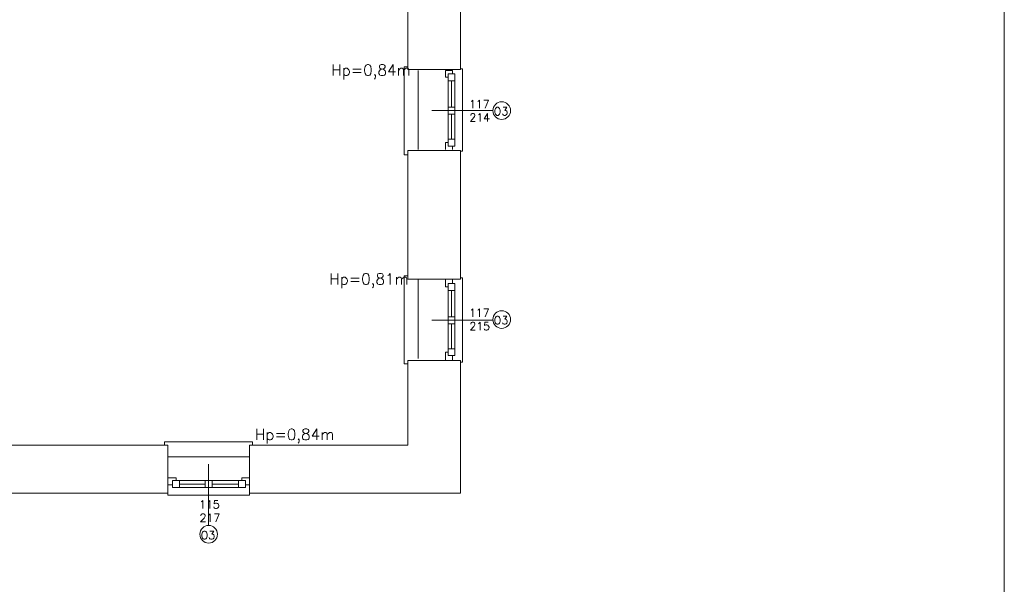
# Model space of a CAD drawing. Header units: millimetres. Extents: x -12354389001 to 271431, y -126469 to 48347.
# Tile 151 of 204: x -105911 to -104492, y -92569 to -91755. Entities that reach past the tile are written whole.
import ezdxf

# ---------------------------------------------------------------- set-up
doc = ezdxf.new("R2010")
doc.units = ezdxf.units.MM
doc.layers.get('0').update_dxf_attribs({"lineweight": 9})
doc.layers.add('LINIE PRZEKROJOWE', color=7, linetype='Continuous', lineweight=13)
doc.layers.add('ogrzewanie rzut', color=252, linetype='Continuous', lineweight=13)
doc.styles.add('ROMANS-POTROJNY-0-8-W', font='ROMANT.SHX', dxfattribs={"width": 0.8})

# ---------------------------------------------------------------- blocks, each defined once
blk = doc.blocks.new('d')
at = {"layer": 'LINIE PRZEKROJOWE'}
blk.add_lwpolyline([(34718.6, 4977.6), (43128.6, 4977.6), (43128.6, -962.4), (34718.6, -962.4), (34718.6, 4977.6)], dxfattribs=at)
at = {"layer": 'ogrzewanie rzut', "linetype": 'Continuous', "lineweight": 13}
for p, q in [((42268.9, 2326.9), (42268.9, 2284.5)), ((42344.9, 2308.5), (42344.9, 2225)), ((42268.9, 2284.5), (42268.9, 2284.5)), ((42268.9, 2284.5), (42268.9, 2225)), ((42268.9, 2284.5), (42268.9, 2225)), ((42268.9, 2228.5), (42263.9, 2228.5)), ((42263.9, 2228.5), (42263.9, 2101.9)), ((42268.9, 2225), (42268.9, 2228.5)), ((42268.9, 2225), (42344.9, 2225)), ((42323.2, 2213.5), (42323.2, 2223.5)), ((42323.2, 2223.5), (42333.2, 2223.5)), ((42326.9, 2208.5), (42326.9, 2218.5)), ((42326.9, 2218.5), (42336.9, 2218.5)), ((42326.9, 2218.5), (42326.9, 2114.5)), ((42333.2, 2223.5), (42333.2, 2218.5)), ((42336.9, 2218.5), (42336.9, 2208.5)), ((42336.9, 2218.5), (42336.9, 2114.5)), ((42344.9, 2225.8), (42347.9, 2225.8)), ((42347.9, 2225.8), (42347.9, 2107.1)), ((42326.9, 2213.5), (42323.2, 2213.5)), ((42336.9, 2208.5), (42326.9, 2208.5)), ((42331.9, 2208.5), (42331.9, 2170.5)), ((42391.6, 2165.5), (42303.5, 2165.5)), ((42326.9, 2160.5), (42326.9, 2170.5)), ((42326.9, 2170.5), (42336.9, 2170.5)), ((42336.9, 2160.5), (42326.9, 2160.5)), ((42331.9, 2160.5), (42331.9, 2124.5)), ((42336.9, 2170.5), (42336.9, 2160.5)), ((42323.2, 2109.5), (42323.2, 2119.5)), ((42323.2, 2119.5), (42326.9, 2119.5)), ((42326.9, 2114.5), (42326.9, 2124.5)), ((42326.9, 2124.5), (42336.9, 2124.5)), ((42336.9, 2114.5), (42326.9, 2114.5)), ((42333.2, 2114.5), (42333.2, 2109.5)), ((42336.9, 2124.5), (42336.9, 2114.5)), ((42263.9, 2101.9), (42263.9, 2101.8)), ((42263.9, 2101.8), (42268.9, 2101.8)), ((42268.9, 2108), (42344.9, 2108)), ((42268.9, 2108), (42268.9, 1922.5)), ((42268.9, 2108), (42268.9, 1922.5)), ((42344.9, 2108), (42344.9, 1922.5)), ((42347.9, 2107.1), (42344.9, 2107.1)), ((42268.9, 1927.5), (42263.9, 1927.5)), ((42263.9, 1927.5), (42263.9, 1800.9)), ((42268.9, 1922.5), (42268.9, 1927.5)), ((42268.9, 1922.5), (42344.9, 1922.5)), ((42323.2, 1911.5), (42323.2, 1922.5)), ((42323.2, 1922.5), (42333.2, 1922.5)), ((42326.9, 1906.5), (42326.9, 1916.5)), ((42326.9, 1916.5), (42336.9, 1916.5)), ((42326.9, 1916.5), (42326.9, 1812.5)), ((42333.2, 1922.5), (42333.2, 1916.5)), ((42336.9, 1916.5), (42336.9, 1906.5)), ((42336.9, 1916.5), (42336.9, 1812.5)), ((42344.9, 1924.4), (42347.9, 1924.4)), ((42347.9, 1924.4), (42347.9, 1803)), ((42326.9, 1911.5), (42323.2, 1911.5)), ((42336.9, 1906.5), (42326.9, 1906.5)), ((42331.9, 1906.5), (42331.9, 1868.5)), ((42391.6, 1863.5), (42303.5, 1863.5)), ((42326.9, 1858.5), (42326.9, 1868.5)), ((42326.9, 1868.5), (42336.9, 1868.5)), ((42336.9, 1868.5), (42336.9, 1858.5)), ((42336.9, 1858.5), (42326.9, 1858.5)), ((42331.9, 1858.5), (42331.9, 1822.5)), ((42323.2, 1805.5), (42323.2, 1817.5)), ((42323.2, 1817.5), (42326.9, 1817.5)), ((42326.9, 1812.5), (42326.9, 1822.5)), ((42326.9, 1822.5), (42336.9, 1822.5)), ((42336.9, 1822.5), (42336.9, 1812.5)), ((42268.9, 1805.5), (42344.9, 1805.5)), ((42268.9, 1805.5), (42268.9, 1683.5)), ((42336.9, 1812.5), (42326.9, 1812.5)), ((42333.2, 1812.5), (42333.2, 1805.5)), ((42344.9, 1805.5), (42344.9, 1614.5)), ((42347.9, 1803), (42344.9, 1803)), ((42263.9, 1800.9), (42263.9, 1800.8)), ((42263.9, 1800.8), (42268.9, 1800.8)), ((41669.9, 1683.5), (41922.9, 1683.5)), ((41922.9, 1683.5), (41766.9, 1683.5)), ((41918.2, 1688.5), (41918.1, 1688.5)), ((41918.1, 1688.5), (41918.1, 1683.5)), ((42044.9, 1688.5), (41918.2, 1688.5)), ((41922.9, 1683.5), (41922.9, 1614.5)), ((42268.9, 1683.5), (42040.9, 1683.5)), ((42268.9, 1683.5), (42040.9, 1683.5)), ((42040.9, 1683.5), (42040.9, 1614.5)), ((42040.9, 1683.5), (42044.9, 1683.5)), ((42268.9, 1683.5), (42040.9, 1683.5)), ((42044.9, 1683.5), (42044.9, 1688.5)), ((41981.9, 1567.8), (41981.9, 1655.9)), ((41922.9, 1636.2), (41934.9, 1636.2)), ((41929.9, 1622.5), (41929.9, 1632.5)), ((41929.9, 1632.5), (41939.9, 1632.5)), ((42034.9, 1632.5), (41930.9, 1632.5)), ((41934.9, 1636.2), (41934.9, 1632.5)), ((41939.9, 1632.5), (41939.9, 1622.5)), ((41976.9, 1622.5), (41976.9, 1632.5)), ((41976.9, 1632.5), (41986.9, 1632.5)), ((41986.9, 1632.5), (41986.9, 1622.5)), ((42024.9, 1622.5), (42024.9, 1632.5)), ((42024.9, 1632.5), (42034.9, 1632.5)), ((42029.9, 1632.5), (42029.9, 1636.2)), ((42029.9, 1636.2), (42040.9, 1636.2)), ((42034.9, 1632.5), (42034.9, 1622.5)), ((42040.9, 1636.2), (42040.9, 1626.2)), ((41929.9, 1626.2), (41922.9, 1626.2)), ((41939.9, 1622.5), (41929.9, 1622.5)), ((42034.9, 1622.5), (41930.9, 1622.5)), ((41976.9, 1627.5), (41939.9, 1627.5)), ((41986.9, 1622.5), (41976.9, 1622.5)), ((42024.9, 1627.5), (41986.9, 1627.5)), ((42034.9, 1622.5), (42024.9, 1622.5)), ((42040.9, 1626.2), (42034.9, 1626.2)), ((41328.9, 1614.5), (41922.9, 1614.5)), ((41922.9, 1611.5), (41922.9, 1614.5)), ((42040.9, 1611.5), (41922.9, 1611.5)), ((42040.9, 1614.5), (42344.9, 1614.5)), ((42040.9, 1614.5), (42040.9, 1611.5))]:
    blk.add_line(p, q, dxfattribs=at)
at = {"layer": 'ogrzewanie rzut', "linetype": 'Continuous', "lineweight": 13, "ltscale": 10}
for p, q in [((42283.9, 2223.5), (42283.9, 2109.5)), ((42283.9, 1922.5), (42283.9, 1808.5)), ((41922.9, 1666.5), (42039.9, 1666.5))]:
    blk.add_line(p, q, dxfattribs=at)
at = {"layer": 'ogrzewanie rzut', "linetype": 'Continuous', "lineweight": 13}
for centre in [(42404.3, 2165.5), (42404.3, 1864.5), (41981.9, 1555.1)]:
    blk.add_circle(centre, 12.7, dxfattribs=at)
at = {"layer": 'ogrzewanie rzut', "linetype": 'Continuous', "lineweight": 13, "ltscale": 0.15, "style": 'ROMANS-POTROJNY-0-8-W'}
for s, p in [('Hp=0,84m', (42158.7, 2215.9)), ('Hp=0,81m', (42155.8, 1914.9)), ('Hp=0,84m', (42048.6, 1691))]:
    blk.add_text(s, height=16, dxfattribs=at).set_placement(p)
at = {"layer": 'ogrzewanie rzut', "linetype": 'Continuous', "lineweight": 13, "style": 'ROMANS-POTROJNY-0-8-W'}
for s, p in [('117', (42357.1, 2169.2)), ('214', (42357.7, 2149.9)), ('O3', (42392.8, 2158.7)), ('117', (42357.1, 1868.4)), ('215', (42357.7, 1849.1)), ('O3', (42392.8, 1857.7)), ('115', (41968.1, 1592.3)), ('217', (41968.8, 1573)), ('O3', (41970.4, 1548))]:
    blk.add_text(s, height=11.57, dxfattribs=at).set_placement(p)

msp = doc.modelspace()

# ---------------------------------------------------------------- block references
msp.add_blockref('d', (-147620.915, -94051.603))

doc.saveas('drawing.dxf')
